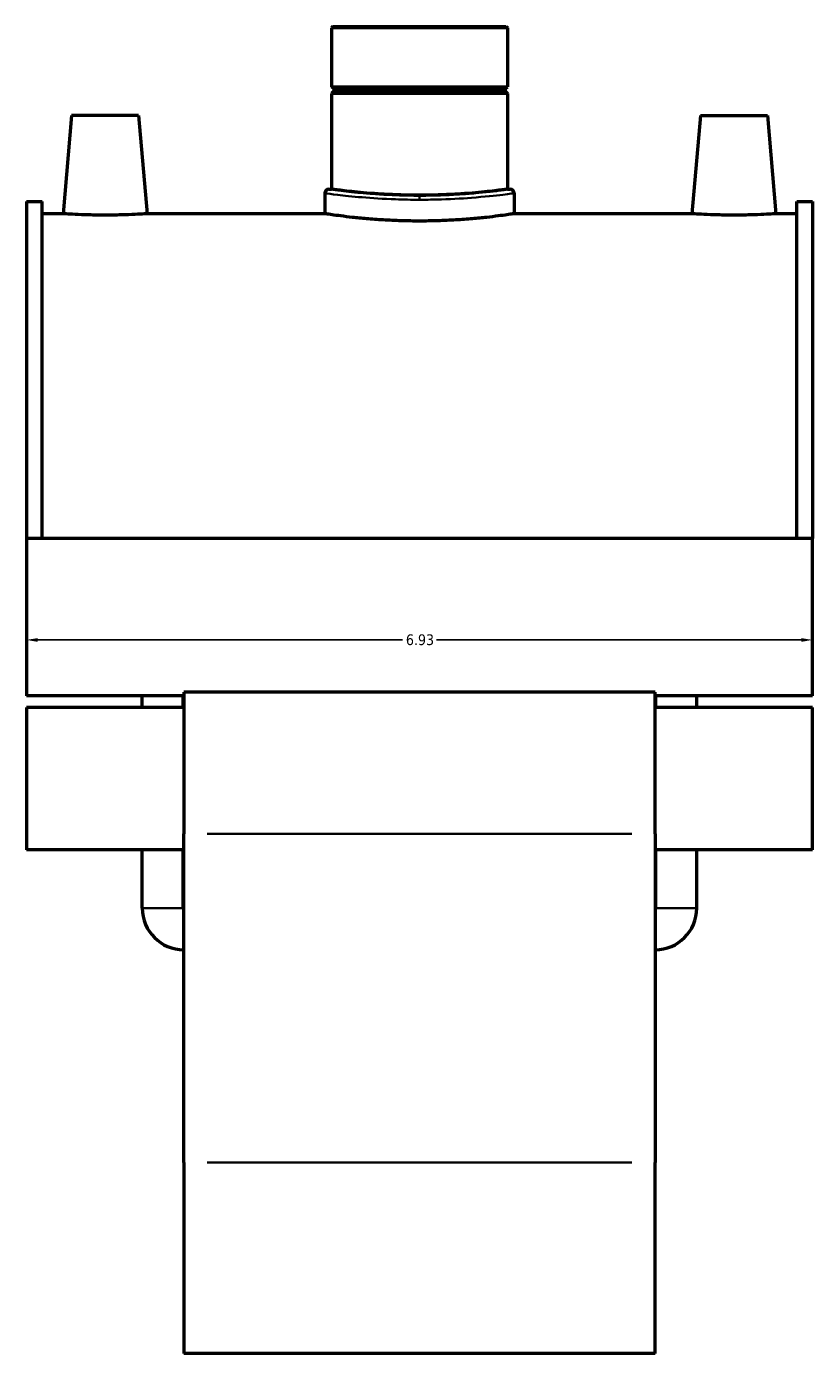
# Model space of a CAD drawing. Header units: inches. Extents: x -0.9 to 59, y -1.4 to 48.1.
# Tile 6 of 7: x 40.4 to 47.3, y 12.5 to 24.2. Entities that reach past the tile are written whole.
import ezdxf

# ---------------------------------------------------------------- set-up
doc = ezdxf.new("R2010")
doc.units = ezdxf.units.IN
doc.header["$MEASUREMENT"] = 0
for name, color, linetype, lineweight in [('Dimension (ANSI)', 7, 'Continuous', 25), ('Visible (ANSI)', 7, 'Continuous', 50), ('Visible Narrow (ANSI)', 7, 'Continuous', 35)]:
    doc.layers.add(name, color=color, linetype=linetype, lineweight=lineweight)
doc.styles.add('Note Text (ANSI)', font='tahoma.ttf')
doc.dimstyles.new('Default (ANSI)', dxfattribs={"dimtxt": 0.094488, "dimasz": 0.098425, "dimexe": 0.125, "dimexo": 0.0625, "dimgap": 0.031496, "dimtad": 0, "dimtih": 1, "dimtoh": 1, "dimrnd": 1e-08, "dimzin": 4, "dimdsep": 46, "dimtxsty": 'Note Text (ANSI)', "dimcen": 0.09, "dimdle": 0.393701, "dimclrd": 256, "dimclre": 256, "dimclrt": 5, "dimadec": 0, "dimazin": 1, "dimtfac": 1, "dimtofl": 0, "dimtmove": 0, "dimatfit": 3, "dimfxl": 1, "dimtolj": 1, "dimtzin": 4, "dimlwd": -1, "dimlwe": -1, "dimarcsym": 0})

# ---------------------------------------------------------------- blocks, each defined once
blk = doc.blocks.new('*D9')
at = {"layer": 'Defpoints', "color": 0, "transparency": 16777216}
for p in [(40.39, 18.959), (47.32, 18.959), (47.32, 18.759)]:
    blk.add_point(p, dxfattribs=at)
at = {"layer": 'Dimension (ANSI)', "transparency": 16777216}
for p, q in [((40.488, 18.759), (43.704, 18.759)), ((47.221, 18.759), (44.006, 18.759))]:
    blk.add_line(p, q, dxfattribs=at)
for points in [[(40.488, 18.775), (40.488, 18.742), (40.39, 18.759)], [(47.221, 18.775), (47.221, 18.742), (47.32, 18.759)]]:
    blk.add_solid(points, dxfattribs=at)
at = {"layer": 'Dimension (ANSI)', "color": 5, "transparency": 16777216, "insert": (43.735, 18.808), "char_height": 0.0945, "attachment_point": 1, "style": 'Note Text (ANSI)'}
blk.add_mtext('\\A1;6.93', dxfattribs=at)

msp = doc.modelspace()

# ---------------------------------------------------------------- linework, layer by layer
at = {"layer": 'Visible (ANSI)'}
for p, q in [((43.0916, 24.1666), (43.0797, 24.1546)), ((44.63, 24.1546), (43.0797, 24.1546)), ((43.0797, 24.1546), (43.0797, 23.6363)), ((43.0916, 24.1666), (44.6181, 24.1666)), ((44.6181, 24.1666), (44.63, 24.1546)), ((44.63, 24.1546), (44.63, 23.6363)), ((43.0797, 23.6363), (44.63, 23.6363)), ((43.0994, 23.6166), (43.0797, 23.6363)), ((44.6103, 23.6166), (44.63, 23.6363)), ((43.0994, 23.5969), (43.0797, 23.5772)), ((44.63, 23.5772), (43.0797, 23.5772)), ((43.0797, 23.5772), (43.0797, 22.7329)), ((43.0994, 23.6166), (44.6103, 23.6166)), ((43.0994, 23.6166), (43.0994, 23.5969)), ((44.6103, 23.5969), (43.0994, 23.5969)), ((44.6103, 23.6166), (44.6103, 23.5969)), ((44.6103, 23.5969), (44.63, 23.5772)), ((44.63, 23.5772), (44.63, 22.7329)), ((40.7876, 23.3827), (40.7118, 22.5166)), ((41.3781, 23.3827), (40.7876, 23.3827)), ((41.3781, 23.3827), (41.4539, 22.5166)), ((46.3316, 23.3827), (46.2558, 22.5166)), ((46.3316, 23.3827), (46.9221, 23.3827)), ((46.9221, 23.3827), (46.9979, 22.5166)), ((43.0201, 22.6971), (43.0201, 22.5166)), ((43.0558, 22.7329), (43.0797, 22.7329)), ((44.63, 22.7329), (44.6539, 22.7329)), ((44.6896, 22.6971), (44.6896, 22.5166)), ((40.3898, 22.6247), (40.3898, 19.652)), ((40.3898, 22.6247), (40.5284, 22.6247)), ((40.5284, 19.652), (40.5284, 22.6247)), ((47.1812, 19.652), (47.1812, 22.6247)), ((47.1812, 22.6247), (47.3198, 22.6247)), ((47.3198, 22.6247), (47.3198, 19.652)), ((40.7118, 22.5166), (40.5284, 22.5166)), ((43.0201, 22.5166), (41.4539, 22.5166)), ((46.2558, 22.5166), (44.6896, 22.5166)), ((47.1812, 22.5166), (46.9979, 22.5166)), ((40.3898, 19.652), (40.3898, 18.2656)), ((47.3198, 19.652), (40.3898, 19.652)), ((47.3198, 18.2656), (47.3198, 19.652)), ((41.7758, 18.2656), (40.3898, 18.2656)), ((41.4109, 18.1629), (41.4109, 18.2656)), ((41.7713, 18.1629), (41.7713, 18.2656)), ((41.7758, 18.2981), (41.7758, 17.0494)), ((45.9338, 18.2981), (41.7758, 18.2981)), ((45.9338, 17.0494), (45.9338, 18.2981)), ((47.3198, 18.2656), (45.9338, 18.2656)), ((45.9384, 18.1629), (45.9384, 18.2656)), ((46.2988, 18.1629), (46.2988, 18.2656)), ((40.3898, 18.1629), (40.3898, 16.9082)), ((41.7758, 18.1629), (40.3898, 18.1629)), ((47.3198, 18.1629), (45.9338, 18.1629)), ((47.3198, 16.9082), (47.3198, 18.1629)), ((41.7758, 14.1507), (41.7758, 17.0494)), ((45.9338, 17.0494), (45.9338, 14.1507)), ((41.7758, 16.9082), (40.3898, 16.9082)), ((41.4109, 16.393), (41.4109, 16.9082)), ((41.7713, 16.393), (41.7713, 16.9082)), ((47.3198, 16.9082), (45.9338, 16.9082)), ((45.9384, 16.393), (45.9384, 16.9082)), ((46.2988, 16.393), (46.2988, 16.9082)), ((41.7758, 14.1507), (41.7758, 12.4684)), ((45.9338, 12.4684), (45.9338, 14.1507)), ((45.9338, 12.4684), (41.7758, 12.4684))]:
    msp.add_line(p, q, dxfattribs=at)
for centre, radius, start, end in [((43.0558, 22.6971), 0.0358, 90, 180), ((44.6539, 22.6971), 0.0358, 0, 90), ((41.7758, 16.393), 0.365, 180, 270), ((41.7758, 16.393), 0.00451, 180, 270), ((45.9338, 16.393), 0.365, 270, 0), ((45.9338, 16.393), 0.00451, 270, 0)]:
    msp.add_arc(centre, radius, start, end, dxfattribs=at)
for points, knots in [([(44.63, 22.7329), (44.63, 22.7329), (44.6253, 22.7322), (44.6057, 22.7295), (44.5907, 22.7275), (44.5511, 22.7225), (44.5265, 22.7195), (44.4696, 22.7129), (44.4373, 22.7094), (44.3686, 22.7027), (44.3298, 22.6992), (44.2452, 22.6927), (44.1994, 22.6896), (44.1039, 22.6845), (44.0541, 22.6825), (43.954, 22.6798), (43.9036, 22.6792), (43.8061, 22.6792), (43.7557, 22.6798), (43.6556, 22.6825), (43.6058, 22.6845), (43.5103, 22.6896), (43.4645, 22.6927), (43.3799, 22.6992), (43.3411, 22.7027), (43.2723, 22.7094), (43.2401, 22.7129), (43.1832, 22.7195), (43.1585, 22.7225), (43.119, 22.7275), (43.104, 22.7295), (43.0844, 22.7322), (43.0797, 22.7329), (43.0797, 22.7329)], [2.9707219, 2.9707219, 2.9707219, 2.9707219, 3.3420599, 3.3420599, 3.7133978, 3.7133978, 4.0847357, 4.0847357, 4.4560737, 4.4560737, 4.8274162, 4.8274162, 5.1987588, 5.1987588, 5.5701013, 5.5701013, 5.9414438, 5.9414438, 6.3127864, 6.3127864, 6.6841289, 6.6841289, 7.0554715, 7.0554715, 7.426814, 7.426814, 7.7981519, 7.7981519, 8.1694899, 8.1694899, 8.5408278, 8.5408278, 8.9121657, 8.9121657, 8.9121657, 8.9121657]), ([(41.0828, 22.5038), (41.0362, 22.5038), (40.9864, 22.5044), (40.8949, 22.5068), (40.8531, 22.5086), (40.7873, 22.5118), (40.7588, 22.5135), (40.7211, 22.5159), (40.7118, 22.5166), (40.7118, 22.5166)], [2.8454041, 2.8454041, 2.8454041, 2.8454041, 3.2012025, 3.2012025, 3.5570009, 3.5570009, 3.9125535, 3.9125535, 4.2681062, 4.2681062, 4.2681062, 4.2681062]), ([(41.4539, 22.5166), (41.4539, 22.5166), (41.4446, 22.5159), (41.4068, 22.5135), (41.3784, 22.5118), (41.3125, 22.5086), (41.2708, 22.5068), (41.1793, 22.5044), (41.1295, 22.5038), (41.0828, 22.5038)], [7.1135103, 7.1135103, 7.1135103, 7.1135103, 7.4690629, 7.4690629, 7.8246155, 7.8246155, 8.1804139, 8.1804139, 8.5362123, 8.5362123, 8.5362123, 8.5362123]), ([(43.8548, 22.4517), (43.8023, 22.4517), (43.7481, 22.4525), (43.6402, 22.4558), (43.5866, 22.4582), (43.4837, 22.4644), (43.4345, 22.4681), (43.3434, 22.476), (43.3016, 22.4802), (43.2275, 22.4883), (43.1928, 22.4925), (43.1315, 22.5004), (43.105, 22.5041), (43.0624, 22.5102), (43.0463, 22.5126), (43.0251, 22.5158), (43.0201, 22.5166), (43.0201, 22.5166)], [0, 0, 0, 0, 0.4000496, 0.4000496, 0.8000993, 0.8000993, 1.2001489, 1.2001489, 1.6001986, 1.6001986, 2.0002404, 2.0002404, 2.4002822, 2.4002822, 2.800324, 2.800324, 3.2003658, 3.2003658, 3.2003658, 3.2003658]), ([(44.6896, 22.5166), (44.6896, 22.5166), (44.6846, 22.5158), (44.6634, 22.5126), (44.6473, 22.5102), (44.6047, 22.5041), (44.5782, 22.5004), (44.5169, 22.4925), (44.4821, 22.4883), (44.4081, 22.4802), (44.3663, 22.476), (44.2752, 22.4681), (44.2259, 22.4644), (44.1231, 22.4582), (44.0695, 22.4558), (43.9616, 22.4525), (43.9073, 22.4517), (43.8548, 22.4517)], [9.6010975, 9.6010975, 9.6010975, 9.6010975, 10.0011393, 10.0011393, 10.4011811, 10.4011811, 10.8012229, 10.8012229, 11.2012647, 11.2012647, 11.6013144, 11.6013144, 12.001364, 12.001364, 12.4014137, 12.4014137, 12.8014633, 12.8014633, 12.8014633, 12.8014633]), ([(46.6268, 22.5038), (46.5802, 22.5038), (46.5304, 22.5044), (46.4389, 22.5068), (46.3971, 22.5086), (46.3313, 22.5118), (46.3028, 22.5135), (46.2651, 22.5159), (46.2558, 22.5166), (46.2558, 22.5166)], [0, 0, 0, 0, 0.3557984, 0.3557984, 0.7115968, 0.7115968, 1.0671494, 1.0671494, 1.4227021, 1.4227021, 1.4227021, 1.4227021]), ([(46.9979, 22.5166), (46.9979, 22.5166), (46.9886, 22.5159), (46.9508, 22.5135), (46.9224, 22.5118), (46.8565, 22.5086), (46.8148, 22.5068), (46.7233, 22.5044), (46.6735, 22.5038), (46.6268, 22.5038)], [4.2681062, 4.2681062, 4.2681062, 4.2681062, 4.6236588, 4.6236588, 4.9792114, 4.9792114, 5.3350098, 5.3350098, 5.6908082, 5.6908082, 5.6908082, 5.6908082])]:
    msp.add_open_spline(points, degree=3, knots=knots, dxfattribs=at)
at = {"layer": 'Visible Narrow (ANSI)'}
for p, q in [((43.8548, 22.6746), (43.8548, 22.6422)), ((45.7259, 17.0494), (41.9837, 17.0494)), ((41.4131, 16.393), (41.7691, 16.393)), ((46.2966, 16.393), (45.9406, 16.393)), ((45.7259, 14.1507), (41.9837, 14.1507))]:
    msp.add_line(p, q, dxfattribs=at)
for points, knots in [([(43.0201, 22.697), (43.0201, 22.6971), (43.0232, 22.6966), (43.0453, 22.6937), (43.0812, 22.6888), (43.1892, 22.676), (43.2622, 22.6681), (43.4356, 22.6536), (43.5366, 22.6471), (43.7123, 22.6409), (43.7836, 22.6397), (43.8548, 22.6397)], [-9.5998284, -9.5998284, -9.5998284, -9.5998284, -9.293672, -9.293672, -8.5209679, -8.5209679, -7.7285358, -7.7285358, -6.9211262, -6.9211262, -6.399892, -6.399892, -6.399892, -6.399892]), ([(43.8548, 22.6751), (43.7866, 22.6751), (43.7184, 22.6764), (43.5502, 22.6826), (43.4536, 22.6891), (43.2876, 22.7037), (43.2177, 22.7116), (43.1144, 22.7245), (43.08, 22.7294), (43.0589, 22.7324), (43.0559, 22.7328), (43.0559, 22.7328)], [6.399892, 6.399892, 6.399892, 6.399892, 6.9211262, 6.9211262, 7.7285358, 7.7285358, 8.5209679, 8.5209679, 9.293672, 9.293672, 9.5998284, 9.5998284, 9.5998284, 9.5998284]), ([(44.6539, 22.7329), (44.6539, 22.7329), (44.6538, 22.7329), (44.6519, 22.7326), (44.6184, 22.7275), (44.4947, 22.7118), (44.4032, 22.7013), (44.2051, 22.6855), (44.1049, 22.6798), (43.9527, 22.6757), (43.9038, 22.6751), (43.8548, 22.6751)], [15.9997383, 15.9997383, 15.9997383, 15.9997383, 16.0299333, 16.0299333, 17.0112282, 17.0112282, 18.0163124, 18.0163124, 18.8259355, 18.8259355, 19.1996761, 19.1996761, 19.1996761, 19.1996761]), ([(43.8548, 22.6397), (43.906, 22.6397), (43.9571, 22.6403), (44.1161, 22.6443), (44.2208, 22.65), (44.4278, 22.6657), (44.5233, 22.6762), (44.6526, 22.6918), (44.6876, 22.6968), (44.6896, 22.6971), (44.6896, 22.6971), (44.6896, 22.6971)], [-19.1996761, -19.1996761, -19.1996761, -19.1996761, -18.8259355, -18.8259355, -18.0163124, -18.0163124, -17.0112282, -17.0112282, -16.0299333, -16.0299333, -15.9997383, -15.9997383, -15.9997383, -15.9997383])]:
    msp.add_open_spline(points, degree=3, knots=knots, dxfattribs=at)

# ---------------------------------------------------------------- dimensions: what is measured, and where the dimension line sits
at = {"layer": 'Dimension (ANSI)'}
dim = msp.add_linear_dim(base=(47.3198, 18.7588), p1=(40.3898, 18.9588), p2=(47.3198, 18.9588), dimstyle='Default (ANSI)', override={"dimgap": 0.031496, "dimtih": 0, "dimtoh": 0, "dimdec": 2, "dimse1": 1, "dimse2": 1, "dimtol": 0, "dimlim": 0, "dimtp": 0, "dimtm": 0, "dimtdec": 2, "dimatfit": 1}, dxfattribs=at)
dim.commit()
dim.dimension.update_dxf_attribs({"geometry": '*D9', "text_midpoint": (43.8548, 18.7588), "dimtype": 160})

doc.saveas('drawing.dxf')
